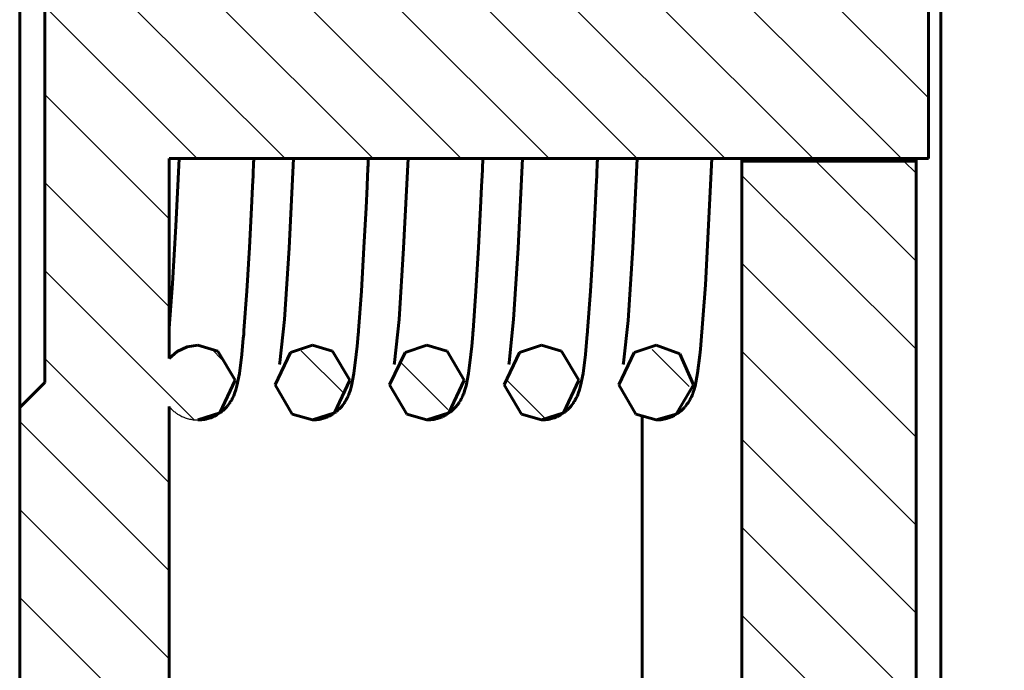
# Model space of a CAD drawing. Header units: millimetres. Extents: x 0 to 343, y 0 to 628.
# Tile 5 of 9: x 147 to 226, y 180 to 232. Entities that reach past the tile are written whole.
import ezdxf

# ---------------------------------------------------------------- set-up
doc = ezdxf.new("R2010")
doc.units = ezdxf.units.MM
for name, pattern in [('K5LT-1', [0]), ('K5LT_BASIC', [0]), ('K5LT_THIN', [0])]:
    doc.linetypes.add(name, pattern=pattern)
doc.layers.add('Системный слой', color=7, linetype='Continuous')
doc.layers.add('Системный слой (1)', color=251, linetype='Continuous', true_color=0x6c6c6c)
doc.styles.add('KDIMTEXTSTYLE', font='GOST_AU.SHX', dxfattribs={"width": 0.96, "oblique": 15, "height": 5})
doc.dimstyles.new('KDIMSTYLE (2.00)', dxfattribs={"dimtxt": 5, "dimasz": 1, "dimexe": 2, "dimexo": 0, "dimgap": 1, "dimtad": 1, "dimlfac": 0.5, "dimtxsty": 'KDIMTEXTSTYLE', "dimsah": 1, "dimcen": 0, "dimdle": 1, "dimadec": 0, "dimazin": 0, "dimtfac": 0.667, "dimtmove": 0, "dimatfit": 3, "dimfxl": 1, "dimtvp": 1, "dimtolj": 1, "dimtzin": 0, "dimarcsym": 0})

# ---------------------------------------------------------------- blocks, each defined once
blk = doc.blocks.new('U0')
at = {"layer": 'Системный слой (1)', "color": 143, "linetype": 'K5LT_BASIC', "lineweight": 60, "true_color": 0x33acca}
for p, q in [((179.254958, 206.055655), (177.492445, 205.484332)), ((180.870119, 205.584568), (179.254958, 206.055655)), ((177.492445, 205.484332), (176.25835, 202.872374)), ((182.251188, 203.24534), (180.870119, 205.584568)), ((181.022348, 200.630643), (182.251188, 203.24534)), ((176.25835, 202.872374), (177.63464, 200.530141)), ((177.63464, 200.530141), (179.254958, 200.055655)), ((179.255602, 200.055656), (181.022348, 200.630643)), ((179.254958, 200.055655), (179.255602, 200.055656))]:
    blk.add_line(p, q, dxfattribs=at)
blk = doc.blocks.new('U3')
at = {"layer": 'Системный слой (1)', "color": 143, "linetype": 'K5LT_BASIC', "lineweight": 60, "true_color": 0x33acca}
for p, q in [((188.454958, 206.055655), (186.692445, 205.484332)), ((190.070119, 205.584568), (188.454958, 206.055655)), ((186.692445, 205.484332), (185.45835, 202.872374)), ((191.451188, 203.24534), (190.070119, 205.584568)), ((190.222348, 200.630643), (191.451188, 203.24534)), ((185.45835, 202.872374), (186.83464, 200.530141)), ((186.83464, 200.530141), (188.454958, 200.055655)), ((188.455602, 200.055656), (190.222348, 200.630643)), ((188.454958, 200.055655), (188.455602, 200.055656))]:
    blk.add_line(p, q, dxfattribs=at)
blk = doc.blocks.new('U6')
at = {"layer": 'Системный слой (1)', "color": 143, "linetype": 'K5LT_BASIC', "lineweight": 60, "true_color": 0x33acca}
for p, q in [((197.654958, 206.055655), (195.892445, 205.484332)), ((199.560181, 205.374244), (197.654958, 206.055655)), ((195.892445, 205.484332), (194.65835, 202.872374)), ((200.651349, 202.868872), (199.560181, 205.374244)), ((194.65835, 202.872374), (196.03464, 200.530141)), ((199.263418, 200.522584), (200.651349, 202.868872)), ((196.03464, 200.530141), (197.654958, 200.055655)), ((197.655343, 200.055656), (199.263418, 200.522584)), ((197.654958, 200.055655), (197.655343, 200.055656))]:
    blk.add_line(p, q, dxfattribs=at)
blk = doc.blocks.new('U7')
at = {"layer": 'Системный слой (1)', "color": 143, "linetype": 'K5LT_BASIC', "lineweight": 60, "true_color": 0x33acca}
for p, q in [((170.054958, 206.055655), (168.292445, 205.484332)), ((171.670119, 205.584568), (170.054958, 206.055655)), ((168.292445, 205.484332), (167.05835, 202.872374)), ((173.051188, 203.24534), (171.670119, 205.584568)), ((171.822348, 200.630643), (173.051188, 203.24534)), ((167.05835, 202.872374), (168.43464, 200.530141)), ((168.43464, 200.530141), (170.054958, 200.055655)), ((170.055602, 200.055656), (171.822348, 200.630643)), ((170.054958, 200.055655), (170.055602, 200.055656))]:
    blk.add_line(p, q, dxfattribs=at)
blk = doc.blocks.new('U8')
at = {"layer": 'Системный слой (1)', "color": 143, "linetype": 'K5LT_BASIC', "lineweight": 60, "true_color": 0x33acca}
for p, q in [((159.993957, 205.929655), (159.205201, 205.562172)), ((160.854958, 206.055655), (159.993957, 205.929655)), ((162.470119, 205.584568), (160.854958, 206.055655)), ((159.205201, 205.562172), (158.554958, 204.983935)), ((163.851188, 203.24534), (162.470119, 205.584568)), ((162.622348, 200.630643), (163.851188, 203.24534)), ((160.855465, 200.055656), (162.622348, 200.630643)), ((160.854958, 200.055655), (160.855465, 200.055656))]:
    blk.add_line(p, q, dxfattribs=at)
blk = doc.blocks.new('U10')
at = {"layer": 'Системный слой (1)', "color": 143, "linetype": 'K5LT_BASIC', "lineweight": 60, "true_color": 0x33acca}
blk.add_line((204.534958, 149.055655), (204.534958, 221.055655), dxfattribs=at)
blk = doc.blocks.new('U12')
at = {"layer": 'Системный слой (1)', "color": 143, "linetype": 'K5LT_BASIC', "lineweight": 60, "true_color": 0x33acca}
blk.add_line((196.534958, 149.055655), (196.534958, 200.272252), dxfattribs=at)
blk = doc.blocks.new('U13')
at = {"layer": 'Системный слой (1)', "color": 143, "linetype": 'K5LT_BASIC', "lineweight": 60, "true_color": 0x33acca}
for p, q in [((218.534958, 261.055655), (218.534958, 261.255655)), ((218.534958, 220.855655), (218.534958, 221.055655))]:
    blk.add_line(p, q, dxfattribs=at)
blk = doc.blocks.new('U14')
at = {"layer": 'Системный слой (1)', "color": 143, "linetype": 'K5LT_BASIC', "lineweight": 60, "true_color": 0x33acca}
for p, q in [((204.554958, 261.055655), (204.554958, 261.255655)), ((204.554958, 220.855655), (204.554958, 221.055655))]:
    blk.add_line(p, q, dxfattribs=at)
blk = doc.blocks.new('U15')
at = {"layer": 'Системный слой (1)', "color": 143, "linetype": 'K5LT_BASIC', "lineweight": 60, "true_color": 0x33acca}
for p, q in [((192.927285, 220.632995), (192.924862, 220.57989)), ((192.928893, 220.668129), (192.927285, 220.632995)), ((192.92997, 220.691605), (192.928893, 220.668129)), ((192.932145, 220.739025), (192.92997, 220.691605)), ((192.933112, 220.760087), (192.932145, 220.739025)), ((192.935024, 220.801806), (192.933112, 220.760087)), ((192.938836, 220.885329), (192.935024, 220.801806)), ((192.946464, 221.055655), (192.938836, 220.885329)), ((192.905462, 220.156407), (192.884767, 219.708666)), ((192.915809, 220.38182), (192.905462, 220.156407)), ((192.920982, 220.494909), (192.915809, 220.38182)), ((192.923568, 220.551547), (192.920982, 220.494909)), ((192.924862, 220.57989), (192.923568, 220.551547)), ((192.884767, 219.708666), (192.843372, 218.825817)), ((192.843372, 218.825817), (192.760551, 217.112924)), ((192.760551, 217.112924), (192.594744, 213.916702)), ((192.594744, 213.916702), (192.387096, 210.402372)), ((192.387096, 210.402372), (192.159766, 207.249794)), ((192.156171, 207.206133), (192.14898, 207.119366)), ((192.159766, 207.249794), (192.156171, 207.206133)), ((192.105728, 206.614106), (192.047525, 205.980093)), ((192.134587, 206.948042), (192.105728, 206.614106)), ((192.14898, 207.119366), (192.134587, 206.948042)), ((192.047525, 205.980093), (191.981031, 205.320594)), ((191.981031, 205.320594), (191.788101, 203.793429)), ((191.788101, 203.793429), (191.594483, 202.792197)), ((191.508777, 202.481133), (191.406175, 202.180972)), ((191.594483, 202.792197), (191.508777, 202.481133)), ((191.165208, 201.66549), (191.093464, 201.544654)), ((191.19772, 201.724235), (191.165208, 201.66549)), ((191.213246, 201.75326), (191.19772, 201.724235)), ((191.22084, 201.767694), (191.213246, 201.75326)), ((191.224596, 201.774892), (191.22084, 201.767694)), ((191.237661, 201.800207), (191.224596, 201.774892)), ((191.305195, 201.938963), (191.237661, 201.800207)), ((191.342688, 202.023397), (191.305195, 201.938963)), ((191.36548, 202.07788), (191.342688, 202.023397)), ((191.380227, 202.114427), (191.36548, 202.07788)), ((191.39035, 202.140066), (191.380227, 202.114427)), ((191.406175, 202.180972), (191.39035, 202.140066)), ((190.527604, 200.862185), (190.517432, 200.85295)), ((190.532667, 200.866811), (190.527604, 200.862185)), ((190.6191, 200.949063), (190.532667, 200.866811)), ((190.730008, 201.064328), (190.6191, 200.949063)), ((190.78091, 201.121287), (190.730008, 201.064328)), ((190.805192, 201.14945), (190.78091, 201.121287)), ((190.817036, 201.163434), (190.805192, 201.14945)), ((190.822883, 201.170399), (190.817036, 201.163434)), ((190.861071, 201.216952), (190.822883, 201.170399)), ((190.948669, 201.330993), (190.861071, 201.216952)), ((191.024162, 201.43798), (190.948669, 201.330993)), ((191.058571, 201.489797), (191.024162, 201.43798)), ((191.074859, 201.515093), (191.058571, 201.489797)), ((191.082764, 201.527563), (191.074859, 201.515093)), ((191.086656, 201.533751), (191.082764, 201.527563)), ((191.093464, 201.544654), (191.086656, 201.533751)), ((188.879635, 200.085302), (188.750566, 200.069985)), ((188.943859, 200.095007), (188.879635, 200.085302)), ((188.975881, 200.100369), (188.943859, 200.095007)), ((188.991868, 200.103177), (188.975881, 200.100369)), ((188.999856, 200.104612), (188.991868, 200.103177)), ((189.126772, 200.130401), (188.999856, 200.104612)), ((189.253974, 200.161923), (189.126772, 200.130401)), ((189.31663, 200.179587), (189.253974, 200.161923)), ((189.347683, 200.188879), (189.31663, 200.179587)), ((189.363135, 200.193637), (189.347683, 200.188879)), ((189.370843, 200.196044), (189.363135, 200.193637)), ((189.487666, 200.235314), (189.370843, 200.196044)), ((189.61191, 200.282924), (189.487666, 200.235314)), ((189.673022, 200.308636), (189.61191, 200.282924)), ((189.703284, 200.321949), (189.673022, 200.308636)), ((189.718337, 200.328717), (189.703284, 200.321949)), ((189.725843, 200.332129), (189.718337, 200.328717)), ((189.842153, 200.388181), (189.725843, 200.332129)), ((189.961512, 200.452143), (189.842153, 200.388181)), ((190.019305, 200.485586), (189.961512, 200.452143)), ((190.047702, 200.502637), (190.019305, 200.485586)), ((190.061771, 200.511241), (190.047702, 200.502637)), ((190.068773, 200.515562), (190.061771, 200.511241)), ((190.230735, 200.623027), (190.068773, 200.515562)), ((190.312596, 200.683114), (190.230735, 200.623027)), ((190.352365, 200.713819), (190.312596, 200.683114)), ((190.371937, 200.729313), (190.352365, 200.713819)), ((190.381643, 200.737092), (190.371937, 200.729313)), ((190.386475, 200.74099), (190.381643, 200.737092)), ((190.454941, 200.797961), (190.386475, 200.74099)), ((190.496886, 200.834544), (190.454941, 200.797961)), ((190.517432, 200.85295), (190.496886, 200.834544)), ((188.537273, 200.056765), (188.454825, 200.055655)), ((188.585399, 200.058441), (188.537273, 200.056765)), ((188.609452, 200.059563), (188.585399, 200.058441)), ((188.621474, 200.060195), (188.609452, 200.059563)), ((188.627483, 200.060529), (188.621474, 200.060195)), ((188.750566, 200.069985), (188.627483, 200.060529))]:
    blk.add_line(p, q, dxfattribs=at)
blk = doc.blocks.new('U16')
at = {"layer": 'Системный слой (1)', "color": 143, "linetype": 'K5LT_BASIC', "lineweight": 60, "true_color": 0x33acca}
for p, q in [((165.327285, 220.632995), (165.324862, 220.57989)), ((165.328893, 220.668129), (165.327285, 220.632995)), ((165.32997, 220.691605), (165.328893, 220.668129)), ((165.332145, 220.739025), (165.32997, 220.691605)), ((165.333112, 220.760087), (165.332145, 220.739025)), ((165.335024, 220.801805), (165.333112, 220.760087)), ((165.338836, 220.885329), (165.335024, 220.801805)), ((165.346464, 221.055655), (165.338836, 220.885329)), ((165.305462, 220.156406), (165.284767, 219.708664)), ((165.315809, 220.38182), (165.305462, 220.156406)), ((165.320982, 220.494908), (165.315809, 220.38182)), ((165.323568, 220.551547), (165.320982, 220.494908)), ((165.324862, 220.57989), (165.323568, 220.551547)), ((165.284767, 219.708664), (165.243372, 218.825814)), ((165.243372, 218.825814), (165.16055, 217.112918)), ((165.16055, 217.112918), (164.994744, 213.916691)), ((164.994744, 213.916691), (164.787096, 210.402371)), ((164.787096, 210.402371), (164.559766, 207.249794)), ((164.556171, 207.206132), (164.54898, 207.119366)), ((164.559766, 207.249794), (164.556171, 207.206132)), ((164.505728, 206.614106), (164.447525, 205.980093)), ((164.534587, 206.948042), (164.505728, 206.614106)), ((164.54898, 207.119366), (164.534587, 206.948042)), ((164.447525, 205.980093), (164.381031, 205.320594)), ((164.381031, 205.320594), (164.188101, 203.793429)), ((164.188101, 203.793429), (163.99413, 202.790778)), ((163.908796, 202.481194), (163.806204, 202.181049)), ((163.99413, 202.790778), (163.908796, 202.481194)), ((163.56513, 201.665351), (163.493384, 201.544525)), ((163.597642, 201.724092), (163.56513, 201.665351)), ((163.613168, 201.753114), (163.597642, 201.724092)), ((163.620763, 201.767547), (163.613168, 201.753114)), ((163.624519, 201.774745), (163.620763, 201.767547)), ((163.636527, 201.797993), (163.624519, 201.774745)), ((163.704638, 201.937753), (163.636527, 201.797993)), ((163.742397, 202.022718), (163.704638, 201.937753)), ((163.765329, 202.077512), (163.742397, 202.022718)), ((163.780156, 202.114247), (163.765329, 202.077512)), ((163.790322, 202.139995), (163.780156, 202.114247)), ((163.806204, 202.181049), (163.790322, 202.139995)), ((162.927672, 200.862247), (162.917496, 200.853009)), ((162.932735, 200.866873), (162.927672, 200.862247)), ((163.019165, 200.949127), (162.932735, 200.866873)), ((163.13007, 201.064396), (163.019165, 200.949127)), ((163.180971, 201.121357), (163.13007, 201.064396)), ((163.205252, 201.149521), (163.180971, 201.121357)), ((163.217096, 201.163505), (163.205252, 201.149521)), ((163.222943, 201.17047), (163.217096, 201.163505)), ((163.261091, 201.216978), (163.222943, 201.17047)), ((163.348785, 201.331151), (163.261091, 201.216978)), ((163.424239, 201.438093), (163.348785, 201.331151)), ((163.458631, 201.489889), (163.424239, 201.438093)), ((163.474911, 201.515175), (163.458631, 201.489889)), ((163.482813, 201.52764), (163.474911, 201.515175)), ((163.486703, 201.533826), (163.482813, 201.52764)), ((163.493384, 201.544525), (163.486703, 201.533826)), ((161.279516, 200.085285), (161.150446, 200.069973)), ((161.34374, 200.094987), (161.279516, 200.085285)), ((161.375762, 200.100348), (161.34374, 200.094987)), ((161.391749, 200.103155), (161.375762, 200.100348)), ((161.399736, 200.104591), (161.391749, 200.103155)), ((161.526668, 200.130378), (161.399736, 200.104591)), ((161.65388, 200.161898), (161.526668, 200.130378)), ((161.716539, 200.179561), (161.65388, 200.161898)), ((161.747592, 200.188851), (161.716539, 200.179561)), ((161.763045, 200.193609), (161.747592, 200.188851)), ((161.770752, 200.196016), (161.763045, 200.193609)), ((161.887579, 200.235282), (161.770752, 200.196016)), ((162.011822, 200.282888), (161.887579, 200.235282)), ((162.072934, 200.308598), (162.011822, 200.282888)), ((162.103196, 200.32191), (162.072934, 200.308598)), ((162.118249, 200.328677), (162.103196, 200.32191)), ((162.125755, 200.332089), (162.118249, 200.328677)), ((162.242058, 200.388133), (162.125755, 200.332089)), ((162.361417, 200.45209), (162.242058, 200.388133)), ((162.419212, 200.48553), (162.361417, 200.45209)), ((162.447609, 200.502581), (162.419212, 200.48553)), ((162.461678, 200.511184), (162.447609, 200.502581)), ((162.468681, 200.515505), (162.461678, 200.511184)), ((162.630587, 200.622922), (162.468681, 200.515505)), ((162.712479, 200.683026), (162.630587, 200.622922)), ((162.752264, 200.713739), (162.712479, 200.683026)), ((162.771844, 200.729238), (162.752264, 200.713739)), ((162.781553, 200.73702), (162.771844, 200.729238)), ((162.786387, 200.740919), (162.781553, 200.73702)), ((162.854988, 200.798002), (162.786387, 200.740919)), ((162.896945, 200.834596), (162.854988, 200.798002)), ((162.917496, 200.853009), (162.896945, 200.834596)), ((160.937177, 200.056762), (160.854854, 200.055655)), ((160.985281, 200.058435), (160.937177, 200.056762)), ((161.009327, 200.059556), (160.985281, 200.058435)), ((161.021346, 200.060188), (161.009327, 200.059556)), ((161.027355, 200.060521), (161.021346, 200.060188)), ((161.150446, 200.069973), (161.027355, 200.060521))]:
    blk.add_line(p, q, dxfattribs=at)
blk = doc.blocks.new('U17')
at = {"layer": 'Системный слой (1)', "color": 143, "linetype": 'K5LT_BASIC', "lineweight": 60, "true_color": 0x33acca}
for p, q in [((177.383065, 213.869922), (177.740307, 221.055655)), ((177.010655, 208.12284), (177.383065, 213.869922)), ((176.651093, 204.663017), (177.010655, 208.12284)), ((176.624211, 204.501282), (176.651093, 204.663017))]:
    blk.add_line(p, q, dxfattribs=at)
blk = doc.blocks.new('U18')
at = {"layer": 'Системный слой (1)', "color": 143, "linetype": 'K5LT_BASIC', "lineweight": 60, "true_color": 0x33acca}
for p, q in [((174.527285, 220.632995), (174.524862, 220.57989)), ((174.528893, 220.66813), (174.527285, 220.632995)), ((174.52997, 220.691605), (174.528893, 220.66813)), ((174.532145, 220.739025), (174.52997, 220.691605)), ((174.533112, 220.760087), (174.532145, 220.739025)), ((174.535024, 220.801806), (174.533112, 220.760087)), ((174.538836, 220.885329), (174.535024, 220.801806)), ((174.546464, 221.055655), (174.538836, 220.885329)), ((174.505462, 220.156407), (174.484767, 219.708666)), ((174.515809, 220.38182), (174.505462, 220.156407)), ((174.520982, 220.494909), (174.515809, 220.38182)), ((174.523568, 220.551547), (174.520982, 220.494909)), ((174.524862, 220.57989), (174.523568, 220.551547)), ((174.484767, 219.708666), (174.443372, 218.825818)), ((174.443372, 218.825818), (174.360551, 217.112925)), ((174.360551, 217.112925), (174.194744, 213.916703)), ((174.194744, 213.916703), (173.987096, 210.402372)), ((173.987096, 210.402372), (173.759766, 207.249794)), ((173.756171, 207.206133), (173.74898, 207.119366)), ((173.759766, 207.249794), (173.756171, 207.206133)), ((173.705728, 206.614106), (173.647525, 205.980093)), ((173.734587, 206.948042), (173.705728, 206.614106)), ((173.74898, 207.119366), (173.734587, 206.948042)), ((173.647525, 205.980093), (173.581031, 205.320594)), ((173.581031, 205.320594), (173.388101, 203.793429)), ((173.388101, 203.793429), (173.194483, 202.792197)), ((173.108777, 202.481133), (173.006175, 202.180972)), ((173.194483, 202.792197), (173.108777, 202.481133)), ((172.765208, 201.66549), (172.693464, 201.544654)), ((172.79772, 201.724235), (172.765208, 201.66549)), ((172.813246, 201.75326), (172.79772, 201.724235)), ((172.82084, 201.767694), (172.813246, 201.75326)), ((172.824596, 201.774892), (172.82084, 201.767694)), ((172.837661, 201.800207), (172.824596, 201.774892)), ((172.905195, 201.938963), (172.837661, 201.800207)), ((172.942688, 202.023397), (172.905195, 201.938963)), ((172.96548, 202.07788), (172.942688, 202.023397)), ((172.980227, 202.114427), (172.96548, 202.07788)), ((172.99035, 202.140066), (172.980227, 202.114427)), ((173.006175, 202.180972), (172.99035, 202.140066)), ((172.127604, 200.862185), (172.117432, 200.85295)), ((172.132667, 200.866811), (172.127604, 200.862185)), ((172.2191, 200.949063), (172.132667, 200.866811)), ((172.330008, 201.064328), (172.2191, 200.949063)), ((172.38091, 201.121287), (172.330008, 201.064328)), ((172.405192, 201.14945), (172.38091, 201.121287)), ((172.417036, 201.163434), (172.405192, 201.14945)), ((172.422883, 201.170399), (172.417036, 201.163434)), ((172.461071, 201.216952), (172.422883, 201.170399)), ((172.548669, 201.330993), (172.461071, 201.216952)), ((172.624162, 201.43798), (172.548669, 201.330993)), ((172.658571, 201.489797), (172.624162, 201.43798)), ((172.674859, 201.515093), (172.658571, 201.489797)), ((172.682764, 201.527563), (172.674859, 201.515093)), ((172.686656, 201.533751), (172.682764, 201.527563)), ((172.693464, 201.544654), (172.686656, 201.533751)), ((170.479635, 200.085302), (170.350566, 200.069985)), ((170.543859, 200.095007), (170.479635, 200.085302)), ((170.575881, 200.100369), (170.543859, 200.095007)), ((170.591868, 200.103177), (170.575881, 200.100369)), ((170.599856, 200.104612), (170.591868, 200.103177)), ((170.726772, 200.130401), (170.599856, 200.104612)), ((170.853974, 200.161923), (170.726772, 200.130401)), ((170.91663, 200.179587), (170.853974, 200.161923)), ((170.947683, 200.188879), (170.91663, 200.179587)), ((170.963135, 200.193637), (170.947683, 200.188879)), ((170.970843, 200.196044), (170.963135, 200.193637)), ((171.087666, 200.235314), (170.970843, 200.196044)), ((171.21191, 200.282924), (171.087666, 200.235314)), ((171.273022, 200.308636), (171.21191, 200.282924)), ((171.303284, 200.321949), (171.273022, 200.308636)), ((171.318337, 200.328717), (171.303284, 200.321949)), ((171.325843, 200.332129), (171.318337, 200.328717)), ((171.442153, 200.388181), (171.325843, 200.332129)), ((171.561512, 200.452143), (171.442153, 200.388181)), ((171.619305, 200.485586), (171.561512, 200.452143)), ((171.647702, 200.502637), (171.619305, 200.485586)), ((171.661771, 200.511241), (171.647702, 200.502637)), ((171.668773, 200.515562), (171.661771, 200.511241)), ((171.830735, 200.623027), (171.668773, 200.515562)), ((171.912596, 200.683114), (171.830735, 200.623027)), ((171.952365, 200.713819), (171.912596, 200.683114)), ((171.971937, 200.729313), (171.952365, 200.713819)), ((171.981643, 200.737092), (171.971937, 200.729313)), ((171.986475, 200.74099), (171.981643, 200.737092)), ((172.054941, 200.797961), (171.986475, 200.74099)), ((172.096886, 200.834544), (172.054941, 200.797961)), ((172.117432, 200.85295), (172.096886, 200.834544)), ((170.137273, 200.056765), (170.054825, 200.055655)), ((170.185399, 200.058441), (170.137273, 200.056765)), ((170.209452, 200.059563), (170.185399, 200.058441)), ((170.221474, 200.060195), (170.209452, 200.059563)), ((170.227483, 200.060529), (170.221474, 200.060195)), ((170.350566, 200.069985), (170.227483, 200.060529))]:
    blk.add_line(p, q, dxfattribs=at)
blk = doc.blocks.new('U19')
at = {"layer": 'Системный слой (1)', "color": 143, "linetype": 'K5LT_BASIC', "lineweight": 60, "true_color": 0x33acca}
for p, q in [((195.784597, 213.897537), (196.140307, 221.055655)), ((195.405498, 208.057776), (195.784597, 213.897537)), ((195.046971, 204.636896), (195.405498, 208.057776)), ((195.024211, 204.501282), (195.046971, 204.636896))]:
    blk.add_line(p, q, dxfattribs=at)
blk = doc.blocks.new('U20')
at = {"layer": 'Системный слой (1)', "color": 143, "linetype": 'K5LT_BASIC', "lineweight": 60, "true_color": 0x33acca}
for p, q in [((159.077282, 215.623083), (159.340307, 221.055655)), ((158.814994, 211.03011), (159.077282, 215.623083)), ((158.554887, 207.441544), (158.814994, 211.03011))]:
    blk.add_line(p, q, dxfattribs=at)
blk = doc.blocks.new('U21')
at = {"layer": 'Системный слой (1)', "color": 143, "linetype": 'K5LT_BASIC', "lineweight": 60, "true_color": 0x33acca}
for p, q in [((183.727285, 220.632995), (183.724862, 220.57989)), ((183.728893, 220.668129), (183.727285, 220.632995)), ((183.72997, 220.691605), (183.728893, 220.668129)), ((183.732145, 220.739025), (183.72997, 220.691605)), ((183.733112, 220.760087), (183.732145, 220.739025)), ((183.735024, 220.801806), (183.733112, 220.760087)), ((183.738836, 220.885329), (183.735024, 220.801806)), ((183.746464, 221.055655), (183.738836, 220.885329)), ((183.705462, 220.156407), (183.684767, 219.708666)), ((183.715809, 220.38182), (183.705462, 220.156407)), ((183.720982, 220.494909), (183.715809, 220.38182)), ((183.723568, 220.551547), (183.720982, 220.494909)), ((183.724862, 220.57989), (183.723568, 220.551547)), ((183.684767, 219.708666), (183.643372, 218.825817)), ((183.643372, 218.825817), (183.560551, 217.112924)), ((183.560551, 217.112924), (183.394744, 213.916702)), ((183.394744, 213.916702), (183.187096, 210.402372)), ((183.187096, 210.402372), (182.959766, 207.249794)), ((182.956171, 207.206133), (182.94898, 207.119366)), ((182.959766, 207.249794), (182.956171, 207.206133)), ((182.905728, 206.614106), (182.847525, 205.980093)), ((182.934587, 206.948042), (182.905728, 206.614106)), ((182.94898, 207.119366), (182.934587, 206.948042)), ((182.847525, 205.980093), (182.781031, 205.320594)), ((182.781031, 205.320594), (182.588101, 203.793429)), ((182.588101, 203.793429), (182.394483, 202.792197)), ((182.308777, 202.481133), (182.206175, 202.180972)), ((182.394483, 202.792197), (182.308777, 202.481133)), ((181.965208, 201.66549), (181.893464, 201.544654)), ((181.99772, 201.724235), (181.965208, 201.66549)), ((182.013246, 201.75326), (181.99772, 201.724235)), ((182.02084, 201.767694), (182.013246, 201.75326)), ((182.024596, 201.774892), (182.02084, 201.767694)), ((182.037661, 201.800207), (182.024596, 201.774892)), ((182.105195, 201.938963), (182.037661, 201.800207)), ((182.142688, 202.023397), (182.105195, 201.938963)), ((182.16548, 202.07788), (182.142688, 202.023397)), ((182.180227, 202.114427), (182.16548, 202.07788)), ((182.19035, 202.140066), (182.180227, 202.114427)), ((182.206175, 202.180972), (182.19035, 202.140066)), ((181.327604, 200.862185), (181.317432, 200.85295)), ((181.332667, 200.866811), (181.327604, 200.862185)), ((181.4191, 200.949063), (181.332667, 200.866811)), ((181.530008, 201.064328), (181.4191, 200.949063)), ((181.58091, 201.121287), (181.530008, 201.064328)), ((181.605192, 201.14945), (181.58091, 201.121287)), ((181.617036, 201.163434), (181.605192, 201.14945)), ((181.622883, 201.170399), (181.617036, 201.163434)), ((181.661071, 201.216952), (181.622883, 201.170399)), ((181.748669, 201.330993), (181.661071, 201.216952)), ((181.824162, 201.43798), (181.748669, 201.330993)), ((181.858571, 201.489797), (181.824162, 201.43798)), ((181.874859, 201.515093), (181.858571, 201.489797)), ((181.882764, 201.527563), (181.874859, 201.515093)), ((181.886656, 201.533751), (181.882764, 201.527563)), ((181.893464, 201.544654), (181.886656, 201.533751)), ((179.679635, 200.085302), (179.550566, 200.069985)), ((179.743859, 200.095007), (179.679635, 200.085302)), ((179.775881, 200.100369), (179.743859, 200.095007)), ((179.791868, 200.103177), (179.775881, 200.100369)), ((179.799856, 200.104612), (179.791868, 200.103177)), ((179.926772, 200.130401), (179.799856, 200.104612)), ((180.053974, 200.161923), (179.926772, 200.130401)), ((180.11663, 200.179587), (180.053974, 200.161923)), ((180.147683, 200.188879), (180.11663, 200.179587)), ((180.163135, 200.193637), (180.147683, 200.188879)), ((180.170843, 200.196044), (180.163135, 200.193637)), ((180.287666, 200.235314), (180.170843, 200.196044)), ((180.41191, 200.282924), (180.287666, 200.235314)), ((180.473022, 200.308636), (180.41191, 200.282924)), ((180.503284, 200.321949), (180.473022, 200.308636)), ((180.518337, 200.328717), (180.503284, 200.321949)), ((180.525843, 200.332129), (180.518337, 200.328717)), ((180.642153, 200.388181), (180.525843, 200.332129)), ((180.761512, 200.452143), (180.642153, 200.388181)), ((180.819305, 200.485586), (180.761512, 200.452143)), ((180.847702, 200.502637), (180.819305, 200.485586)), ((180.861771, 200.511241), (180.847702, 200.502637)), ((180.868773, 200.515562), (180.861771, 200.511241)), ((181.030735, 200.623027), (180.868773, 200.515562)), ((181.112596, 200.683114), (181.030735, 200.623027)), ((181.152365, 200.713819), (181.112596, 200.683114)), ((181.171937, 200.729313), (181.152365, 200.713819)), ((181.181643, 200.737092), (181.171937, 200.729313)), ((181.186475, 200.74099), (181.181643, 200.737092)), ((181.254941, 200.797961), (181.186475, 200.74099)), ((181.296886, 200.834544), (181.254941, 200.797961)), ((181.317432, 200.85295), (181.296886, 200.834544)), ((179.337273, 200.056765), (179.254825, 200.055655)), ((179.385399, 200.058441), (179.337273, 200.056765)), ((179.409452, 200.059563), (179.385399, 200.058441)), ((179.421474, 200.060195), (179.409452, 200.059563)), ((179.427483, 200.060529), (179.421474, 200.060195)), ((179.550566, 200.069985), (179.427483, 200.060529))]:
    blk.add_line(p, q, dxfattribs=at)
blk = doc.blocks.new('U22')
at = {"layer": 'Системный слой (1)', "color": 143, "linetype": 'K5LT_BASIC', "lineweight": 60, "true_color": 0x33acca}
for p, q in [((186.583065, 213.869922), (186.940307, 221.055655)), ((186.210655, 208.12284), (186.583065, 213.869922)), ((185.851093, 204.663017), (186.210655, 208.12284)), ((185.824211, 204.501282), (185.851093, 204.663017))]:
    blk.add_line(p, q, dxfattribs=at)
blk = doc.blocks.new('U23')
at = {"layer": 'Системный слой (1)', "color": 143, "linetype": 'K5LT_BASIC', "lineweight": 60, "true_color": 0x33acca}
for p, q in [((168.183065, 213.869922), (168.540307, 221.055655)), ((167.810655, 208.12284), (168.183065, 213.869922)), ((167.451093, 204.663017), (167.810655, 208.12284)), ((167.424211, 204.501282), (167.451093, 204.663017))]:
    blk.add_line(p, q, dxfattribs=at)
blk = doc.blocks.new('U24')
at = {"layer": 'Системный слой (1)', "color": 143, "linetype": 'K5LT_BASIC', "lineweight": 60, "true_color": 0x33acca}
for p, q in [((202.146464, 221.055655), (201.61998, 210.92015)), ((201.61998, 210.92015), (201.224806, 205.747037)), ((201.224806, 205.747037), (201.17612, 205.2746)), ((201.17612, 205.2746), (200.992571, 203.822531)), ((200.992571, 203.822531), (200.789396, 202.771865)), ((200.715294, 202.502606), (200.645041, 202.286977)), ((200.789396, 202.771865), (200.715294, 202.502606)), ((200.389382, 201.708809), (200.307317, 201.567022)), ((200.425896, 201.777342), (200.389382, 201.708809)), ((200.443153, 201.811032), (200.425896, 201.777342)), ((200.451548, 201.827733), (200.443153, 201.811032)), ((200.455689, 201.836049), (200.451548, 201.827733)), ((200.496779, 201.921247), (200.455689, 201.836049)), ((200.546882, 202.033272), (200.496779, 201.921247)), ((200.575655, 202.102758), (200.546882, 202.033272)), ((200.593502, 202.147936), (200.575655, 202.102758)), ((200.604338, 202.176106), (200.593502, 202.147936)), ((200.609658, 202.190127), (200.604338, 202.176106)), ((200.612299, 202.197127), (200.609658, 202.190127)), ((200.645041, 202.286977), (200.612299, 202.197127)), ((199.747233, 200.880256), (199.65774, 200.800366)), ((199.859106, 200.989297), (199.747233, 200.880256)), ((199.910853, 201.043538), (199.859106, 200.989297)), ((199.935665, 201.070478), (199.910853, 201.043538)), ((199.947803, 201.083889), (199.935665, 201.070478)), ((199.953806, 201.090578), (199.947803, 201.083889)), ((199.959648, 201.097126), (199.953806, 201.090578)), ((200.038481, 201.189367), (199.959648, 201.097126)), ((200.139186, 201.318126), (200.038481, 201.189367)), ((200.186981, 201.384004), (200.139186, 201.318126)), ((200.209379, 201.416101), (200.186981, 201.384004)), ((200.220178, 201.431887), (200.209379, 201.416101)), ((200.225475, 201.439707), (200.220178, 201.431887)), ((200.307317, 201.567022), (200.225475, 201.439707)), ((197.977965, 200.072771), (197.912924, 200.066564)), ((198.01044, 200.076397), (197.977965, 200.072771)), ((198.026665, 200.078341), (198.01044, 200.076397)), ((198.034774, 200.079345), (198.026665, 200.078341)), ((198.161591, 200.097937), (198.034774, 200.079345)), ((198.28959, 200.12226), (198.161591, 200.097937)), ((198.352925, 200.136398), (198.28959, 200.12226)), ((198.384408, 200.143953), (198.352925, 200.136398)), ((198.4001, 200.147851), (198.384408, 200.143953)), ((198.407934, 200.14983), (198.4001, 200.147851)), ((198.528626, 200.183135), (198.407934, 200.14983)), ((198.653853, 200.223402), (198.528626, 200.183135)), ((198.715601, 200.245468), (198.653853, 200.223402)), ((198.746241, 200.256975), (198.715601, 200.245468)), ((198.761501, 200.262845), (198.746241, 200.256975)), ((198.769115, 200.265809), (198.761501, 200.262845)), ((198.886053, 200.314319), (198.769115, 200.265809)), ((199.0073, 200.370744), (198.886053, 200.314319)), ((199.066463, 200.400651), (199.0073, 200.370744)), ((199.095668, 200.416011), (199.066463, 200.400651)), ((199.110176, 200.42379), (199.095668, 200.416011)), ((199.117406, 200.427704), (199.110176, 200.42379)), ((199.261577, 200.511123), (199.117406, 200.427704)), ((199.357924, 200.572878), (199.261577, 200.511123)), ((199.404793, 200.60478), (199.357924, 200.572878)), ((199.427899, 200.620974), (199.404793, 200.60478)), ((199.43937, 200.629131), (199.427899, 200.620974)), ((199.445084, 200.633224), (199.43937, 200.629131)), ((199.471269, 200.652231), (199.445084, 200.633224)), ((199.56987, 200.727664), (199.471269, 200.652231)), ((199.617289, 200.766225), (199.56987, 200.727664)), ((199.640523, 200.785692), (199.617289, 200.766225)), ((199.652021, 200.795468), (199.640523, 200.785692)), ((199.65774, 200.800366), (199.652021, 200.795468)), ((197.782606, 200.058325), (197.654878, 200.055655)), ((197.912924, 200.066564), (197.782606, 200.058325))]:
    blk.add_line(p, q, dxfattribs=at)
blk = doc.blocks.new('KDIMARROW_01')
at = {"layer": 'Системный слой'}
blk.add_hatch(color=0, dxfattribs=at).paths.add_polyline_path([(0, 0), (-5, 0.658), (-4.5, 0), (-5, -0.658)])
at = {"layer": 'Системный слой', "color": 0, "linetype": 'K5LT_THIN', "lineweight": 18}
for p, q in [((-4.5, 0), (-5, 0.658)), ((-5, 0.658), (0, 0)), ((0, 0), (-5, -0.658)), ((-5, -0.658), (-4.5, 0))]:
    blk.add_line(p, q, dxfattribs=at)
at = {"layer": 'Системный слой (1)', "color": 0, "linetype": 'K5LT_THIN', "lineweight": 18}
blk.add_line((122.535, 241.056), (120.535, 241.056), dxfattribs=at)
blk = doc.blocks.new('D2')
at = {"layer": 'Defpoints', "color": 0}
for p in [(122.534958, 386.959513), (122.534958, 153.255655), (220.534958, 135.655655)]:
    blk.add_point(p, dxfattribs=at)
at = {"layer": 'Системный слой (1)', "color": 0, "lineweight": -2}
for p, q in [((122.534958, 153.255655), (122.534958, 388.959513)), ((220.534958, 135.655655), (220.534958, 388.959513)), ((219.534958, 386.959513), (123.534958, 386.959513))]:
    blk.add_line(p, q, dxfattribs=at)
blk.add_blockref('KDIMARROW_01', (220.534958, 386.959513), dxfattribs=at)
at = {"layer": 'Системный слой (1)', "color": 0, "lineweight": -2, "rotation": 180}
blk.add_blockref('KDIMARROW_01', (122.534958, 386.959513), dxfattribs=at)
at = {"layer": 'Системный слой (1)', "color": 7, "insert": (171.534958, 390.459513), "char_height": 5, "attachment_point": 5, "style": 'KDIMTEXTSTYLE'}
blk.add_mtext('\\A1;\\H5.0;\\W0.960;\\Q15;49{\\H3.335000;%%p2}', dxfattribs=at)

msp = doc.modelspace()

# ---------------------------------------------------------------- hatches: boundary and pattern name
at = {"layer": 'Системный слой (1)'}
h = msp.add_hatch(dxfattribs=at)
h.set_pattern_fill('', angle=-45, style=0, pattern_type=0)
h.set_pattern_definition([(-45, (0, 0), (3.535534, 3.535534), [])])
h.paths.add_polyline_path([(220.535, 169.076), (218.535, 169.076), (218.535, 220.856), (204.555, 220.856), (204.555, 145.076), (220.535, 145.076)])
h.paths.add_polyline_path([(204.555, 313.036), (220.535, 313.036), (220.535, 337.036), (204.555, 337.036)])
h.paths.add_polyline_path([(204.555, 277.127), (204.555, 261.256), (218.535, 261.256), (218.535, 278.75), (204.555, 278.75), (204.555, 280.984), (203.905, 281.562), (203.116, 281.93), (202.255, 282.056), (199.817, 280.806), (199.403, 278.119), (201.332, 276.201), (204.023, 276.631)])
h.paths.add_polyline_path([(197.655, 200.056), (200.087, 201.296), (200.511, 203.982), (198.588, 205.907), (195.896, 205.487), (194.653, 203.063), (195.883, 200.634)])
h.paths.add_polyline_path([(193.055, 282.056), (190.623, 280.815), (190.2, 278.129), (192.113, 276.207), (194.79, 276.607), (196.056, 278.977), (194.818, 281.484)])
h.paths.add_polyline_path([(188.455, 200.056), (190.887, 201.296), (191.311, 203.982), (189.388, 205.907), (186.696, 205.487), (185.453, 203.063), (186.683, 200.634)])
h.paths.add_polyline_path([(183.855, 282.056), (181.423, 280.815), (181, 278.129), (182.913, 276.207), (185.59, 276.607), (186.856, 278.977), (185.618, 281.484)])
h.paths.add_polyline_path([(179.255, 200.056), (181.687, 201.296), (182.111, 203.982), (180.188, 205.907), (177.496, 205.487), (176.253, 203.063), (177.483, 200.634)])
h.paths.add_polyline_path([(174.655, 282.056), (172.223, 280.815), (171.8, 278.129), (173.713, 276.207), (176.39, 276.607), (177.656, 278.977), (176.418, 281.484)])
h.paths.add_polyline_path([(170.055, 200.056), (172.487, 201.296), (172.911, 203.982), (170.988, 205.907), (168.296, 205.487), (167.053, 203.063), (168.283, 200.634)])
h.paths.add_polyline_path([(165.455, 282.056), (163.023, 280.815), (162.6, 278.129), (164.513, 276.207), (167.19, 276.607), (168.456, 278.977), (167.218, 281.484)])
h.paths.add_polyline_path([(160.855, 200.056), (162.981, 200.938), (163.804, 203.617), (162.139, 205.768), (159.415, 205.688), (158.555, 204.984), (158.555, 221.056), (219.535, 221.056), (219.535, 261.056), (158.555, 261.056), (158.555, 313.056), (146.555, 313.056), (146.555, 281.056), (148.555, 279.056), (148.555, 203.056), (146.555, 201.056), (146.555, 169.056), (158.555, 169.056), (158.555, 201.128), (159.205, 200.549), (159.994, 200.182)])

# ---------------------------------------------------------------- linework, layer by layer
at = {"layer": 'Системный слой (1)', "color": 143, "linetype": 'K5LT_BASIC', "lineweight": 60, "true_color": 0x33acca}
for p, q in [((220.535, 169.076), (220.535, 313.036)), ((146.555, 201.056), (146.555, 281.056)), ((148.555, 203.056), (148.555, 279.056)), ((219.535, 261.056), (219.535, 221.056)), ((158.555, 221.056), (158.555, 204.984)), ((158.555, 221.056), (219.535, 221.056)), ((218.535, 220.856), (204.555, 220.856)), ((204.555, 145.076), (204.555, 220.856)), ((218.535, 220.856), (218.535, 169.076)), ((148.555, 203.056), (146.555, 201.056)), ((146.555, 169.056), (146.555, 201.056)), ((158.555, 201.128), (158.555, 169.056))]:
    msp.add_line(p, q, dxfattribs=at)
at = {"layer": 'Системный слой (1)', "color": 7, "linetype": 'K5LT-1'}
msp.add_open_spline([(158.555, 201.128), (158.606, 201.067), (158.727, 200.934), (158.931, 200.746), (159.161, 200.573), (159.428, 200.41), (159.736, 200.263), (160.095, 200.145), (160.404, 200.085), (160.654, 200.06), (160.784, 200.056), (160.851, 200.056), (160.855, 200.056)], degree=3, knots=[0, 0, 0, 0, 0.642907, 1.458882, 2.248316, 2.974678, 3.994102, 5.013527, 6.032879, 6.542453, 7.052027, 7.085646, 7.085646, 7.085646, 7.085646], dxfattribs=at)

# ---------------------------------------------------------------- block references
at = {"layer": 'Системный слой (1)'}
for name in ['U12', 'U10', 'U20', 'U23', 'U17', 'U22', 'U19', 'U16', 'U18', 'U21', 'U15', 'U24', 'U14', 'U13', 'U8', 'U7', 'U0', 'U3', 'U6']:
    msp.add_blockref(name, (0, 0), dxfattribs=at)

# ---------------------------------------------------------------- dimensions: what is measured, and where the dimension line sits
at = {"layer": 'Системный слой (1)', "color": 7}
dim = msp.add_linear_dim(base=(122.535, 386.96), p1=(220.535, 135.656), p2=(122.535, 153.256), dimstyle='KDIMSTYLE (2.00)', override={"dimexo": 0, "dimpost": '\\H5.0;\\W0.960;\\Q15;<>', "dimblk1": 'KDIMARROW_01', "dimblk2": 'KDIMARROW_01', "dimse1": 0, "dimse2": 0, "dimclrt": 7, "dimtol": 1, "dimtp": 2, "dimtm": 2, "dimtdec": 0, "dimtolj": 1}, dxfattribs=at)
dim.commit()
dim.dimension.update_dxf_attribs({"geometry": 'D2', "text_midpoint": (171.535, 386.96), "dimtype": 160})

doc.saveas('drawing.dxf')
